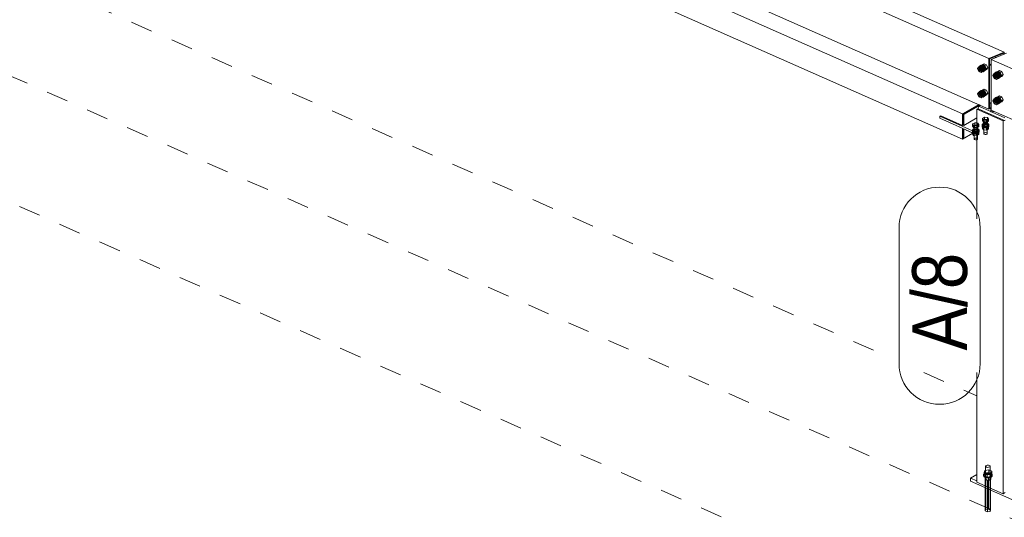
# Model space of a CAD drawing. Header units: millimetres. Extents: x -127 to 701, y 152 to 732.
# Tile 31 of 75: x 502 to 547, y 277 to 300. Entities that reach past the tile are written whole.
import ezdxf

# ---------------------------------------------------------------- set-up
doc = ezdxf.new("R2010")
doc.units = ezdxf.units.MM
for name, pattern in [('XKITLINE00', [0]), ('XKITLINE01', [4, 1, -1, 1, -1]), ('XKITLINE02', [4, 2, -2])]:
    doc.linetypes.add(name, pattern=pattern)
for name, color, linetype, lineweight in [('Schrauben', 7, 'Continuous', 0), ('Teil', 7, 'Continuous', 0), ('Text', 5, 'Continuous', 0)]:
    doc.layers.add(name, color=color, linetype=linetype, lineweight=lineweight)
doc.styles.add('ARIAL', font='ARIAL.TTF')

msp = doc.modelspace()

# ---------------------------------------------------------------- linework, layer by layer
at = {"layer": 'Schrauben', "linetype": 'XKITLINE02', "lineweight": 0}
for p, q in [((545.902, 298.168), (545.831, 298.128)), ((545.847, 298.082), (545.902, 298.168)), ((545.902, 298.168), (546.011, 298.119)), ((545.772, 298), (545.775, 298.023)), ((545.775, 297.973), (545.772, 298)), ((545.775, 298.023), (545.785, 298.041)), ((545.785, 297.946), (545.775, 297.973)), ((545.831, 298.128), (545.776, 298.042)), ((545.847, 298.082), (545.776, 298.042)), ((545.831, 297.908), (545.776, 298.042)), ((545.778, 298.04), (545.8, 298.052)), ((545.785, 298.041), (545.8, 298.052)), ((545.8, 297.922), (545.785, 297.946)), ((545.856, 298.067), (545.789, 298.03)), ((545.8, 298.052), (545.845, 298.077)), ((545.8, 298.052), (545.82, 298.055)), ((545.82, 297.901), (545.8, 297.922)), ((545.816, 298.025), (545.819, 298.048)), ((545.819, 297.998), (545.816, 298.025)), ((545.819, 298.048), (545.829, 298.066)), ((545.829, 297.971), (545.819, 297.998)), ((545.82, 298.055), (545.842, 298.05)), ((545.842, 297.888), (545.82, 297.901)), ((545.826, 298.02), (545.834, 298.051)), ((545.834, 297.982), (545.826, 298.02)), ((545.829, 298.066), (545.845, 298.077)), ((545.845, 297.947), (545.829, 297.971)), ((545.94, 298.079), (545.831, 298.128)), ((545.902, 297.948), (545.831, 297.908)), ((545.831, 297.908), (545.94, 297.86)), ((545.834, 298.051), (545.856, 298.067)), ((545.856, 297.947), (545.834, 297.982)), ((545.842, 298.05), (545.863, 298.036)), ((545.863, 297.882), (545.842, 297.888)), ((545.845, 298.077), (545.864, 298.08)), ((545.864, 297.926), (545.845, 297.947)), ((545.902, 297.948), (545.847, 298.082)), ((545.916, 297.921), (545.849, 297.883)), ((545.856, 298.067), (545.886, 298.063)), ((545.886, 297.924), (545.856, 297.947)), ((545.861, 297.873), (545.883, 297.885)), ((545.863, 298.036), (545.883, 298.016)), ((545.883, 297.885), (545.863, 297.882)), ((545.864, 298.08), (545.886, 298.075)), ((545.886, 297.913), (545.864, 297.926)), ((545.883, 298.016), (545.898, 297.991)), ((545.883, 297.885), (545.927, 297.91)), ((545.898, 297.896), (545.883, 297.885)), ((545.886, 298.075), (545.907, 298.061)), ((545.886, 298.063), (545.916, 298.041)), ((545.916, 297.921), (545.886, 297.924)), ((545.907, 297.907), (545.886, 297.913)), ((545.898, 297.991), (545.908, 297.964)), ((545.908, 297.914), (545.898, 297.896)), ((546.011, 297.9), (545.902, 297.948)), ((545.907, 298.061), (545.927, 298.041)), ((545.927, 297.91), (545.907, 297.907)), ((545.908, 297.964), (545.911, 297.938)), ((545.911, 297.938), (545.908, 297.914)), ((545.916, 298.041), (545.938, 298.005)), ((545.938, 297.936), (545.916, 297.921)), ((545.927, 298.041), (545.942, 298.016)), ((545.942, 297.921), (545.927, 297.91)), ((545.938, 298.005), (545.946, 297.967)), ((545.946, 297.967), (545.938, 297.936)), ((546.011, 298.119), (545.94, 298.079)), ((545.995, 297.945), (545.94, 298.079)), ((545.94, 297.86), (545.995, 297.945)), ((546.011, 297.9), (545.94, 297.86)), ((545.942, 298.016), (545.952, 297.989)), ((545.952, 297.939), (545.942, 297.921)), ((545.952, 297.989), (545.956, 297.963)), ((545.956, 297.963), (545.952, 297.939)), ((546.066, 297.985), (545.995, 297.945)), ((546.011, 298.119), (546.066, 297.985)), ((546.066, 297.985), (546.011, 297.9)), ((546.471, 297.69), (546.474, 297.714)), ((546.474, 297.714), (546.484, 297.732)), ((546.53, 297.818), (546.475, 297.733)), ((546.546, 297.773), (546.475, 297.733)), ((546.53, 297.599), (546.475, 297.733)), ((546.477, 297.731), (546.499, 297.743)), ((546.484, 297.732), (546.499, 297.743)), ((546.555, 297.758), (546.488, 297.72)), ((546.499, 297.743), (546.544, 297.768)), ((546.499, 297.743), (546.519, 297.746)), ((546.515, 297.715), (546.518, 297.739)), ((546.518, 297.689), (546.515, 297.715)), ((546.518, 297.739), (546.528, 297.757)), ((546.519, 297.746), (546.541, 297.74)), ((546.525, 297.711), (546.533, 297.742)), ((546.533, 297.673), (546.525, 297.711)), ((546.528, 297.757), (546.544, 297.768)), ((546.601, 297.858), (546.53, 297.818)), ((546.639, 297.77), (546.53, 297.818)), ((546.533, 297.742), (546.555, 297.758)), ((546.541, 297.74), (546.562, 297.727)), ((546.544, 297.768), (546.563, 297.771)), ((546.546, 297.773), (546.601, 297.858)), ((546.601, 297.639), (546.546, 297.773)), ((546.555, 297.758), (546.585, 297.754)), ((546.562, 297.727), (546.582, 297.707)), ((546.563, 297.771), (546.585, 297.765)), ((546.582, 297.707), (546.597, 297.682)), ((546.585, 297.765), (546.606, 297.752)), ((546.585, 297.754), (546.615, 297.731)), ((546.601, 297.858), (546.71, 297.81)), ((546.606, 297.752), (546.626, 297.732)), ((546.615, 297.731), (546.637, 297.696)), ((546.626, 297.732), (546.641, 297.707)), ((546.637, 297.696), (546.645, 297.658)), ((546.71, 297.81), (546.639, 297.77)), ((546.694, 297.636), (546.639, 297.77)), ((546.641, 297.707), (546.651, 297.68)), ((546.71, 297.81), (546.765, 297.676)), ((546.474, 297.664), (546.471, 297.69)), ((546.484, 297.637), (546.474, 297.664)), ((546.499, 297.612), (546.484, 297.637)), ((546.519, 297.592), (546.499, 297.612)), ((546.528, 297.662), (546.518, 297.689)), ((546.541, 297.579), (546.519, 297.592)), ((546.544, 297.637), (546.528, 297.662)), ((546.601, 297.639), (546.53, 297.599)), ((546.53, 297.599), (546.639, 297.551)), ((546.555, 297.638), (546.533, 297.673)), ((546.562, 297.573), (546.541, 297.579)), ((546.563, 297.617), (546.544, 297.637)), ((546.615, 297.611), (546.548, 297.574)), ((546.585, 297.615), (546.555, 297.638)), ((546.56, 297.564), (546.582, 297.576)), ((546.582, 297.576), (546.562, 297.573)), ((546.585, 297.604), (546.563, 297.617)), ((546.582, 297.576), (546.626, 297.601)), ((546.597, 297.587), (546.582, 297.576)), ((546.615, 297.611), (546.585, 297.615)), ((546.606, 297.598), (546.585, 297.604)), ((546.597, 297.682), (546.607, 297.655)), ((546.607, 297.605), (546.597, 297.587)), ((546.71, 297.591), (546.601, 297.639)), ((546.626, 297.601), (546.606, 297.598)), ((546.607, 297.655), (546.61, 297.629)), ((546.61, 297.629), (546.607, 297.605)), ((546.637, 297.627), (546.615, 297.611)), ((546.641, 297.612), (546.626, 297.601)), ((546.645, 297.658), (546.637, 297.627)), ((546.639, 297.551), (546.694, 297.636)), ((546.71, 297.591), (546.639, 297.551)), ((546.651, 297.63), (546.641, 297.612)), ((546.651, 297.68), (546.655, 297.654)), ((546.655, 297.654), (546.651, 297.63)), ((546.765, 297.676), (546.694, 297.636)), ((546.765, 297.676), (546.71, 297.591)), ((545.772, 296.845), (545.775, 296.868)), ((545.775, 296.819), (545.772, 296.845)), ((545.775, 296.868), (545.785, 296.887)), ((545.785, 296.792), (545.775, 296.819)), ((545.831, 296.973), (545.776, 296.888)), ((545.847, 296.927), (545.776, 296.888)), ((545.831, 296.754), (545.776, 296.888)), ((545.778, 296.885), (545.8, 296.898)), ((545.785, 296.887), (545.8, 296.898)), ((545.856, 296.912), (545.789, 296.875)), ((545.8, 296.898), (545.845, 296.923)), ((545.8, 296.898), (545.82, 296.901)), ((545.816, 296.87), (545.819, 296.893)), ((545.819, 296.843), (545.816, 296.87)), ((545.819, 296.893), (545.829, 296.912)), ((545.829, 296.817), (545.819, 296.843)), ((545.82, 296.901), (545.842, 296.895)), ((545.826, 296.866), (545.834, 296.897)), ((545.834, 296.827), (545.826, 296.866)), ((545.829, 296.912), (545.845, 296.923)), ((545.845, 296.792), (545.829, 296.817)), ((545.902, 297.013), (545.831, 296.973)), ((545.94, 296.925), (545.831, 296.973)), ((545.834, 296.897), (545.856, 296.912)), ((545.856, 296.792), (545.834, 296.827)), ((545.842, 296.895), (545.863, 296.881)), ((545.845, 296.923), (545.864, 296.925)), ((545.847, 296.927), (545.902, 297.013)), ((545.902, 296.794), (545.847, 296.927)), ((545.856, 296.912), (545.886, 296.908)), ((545.863, 296.881), (545.883, 296.861)), ((545.864, 296.925), (545.886, 296.92)), ((545.883, 296.861), (545.898, 296.837)), ((545.886, 296.92), (545.907, 296.906)), ((545.886, 296.908), (545.916, 296.886)), ((545.898, 296.837), (545.908, 296.81)), ((545.902, 297.013), (546.011, 296.964)), ((545.907, 296.906), (545.927, 296.886)), ((545.908, 296.81), (545.911, 296.783)), ((545.916, 296.886), (545.938, 296.851)), ((545.927, 296.886), (545.942, 296.862)), ((545.938, 296.851), (545.946, 296.813)), ((545.946, 296.813), (545.938, 296.781)), ((546.011, 296.964), (545.94, 296.925)), ((545.995, 296.791), (545.94, 296.925)), ((545.942, 296.862), (545.952, 296.835)), ((545.952, 296.835), (545.956, 296.808)), ((545.956, 296.808), (545.952, 296.785)), ((546.066, 296.831), (545.995, 296.791)), ((546.011, 296.964), (546.066, 296.831)), ((546.066, 296.831), (546.011, 296.745)), ((545.8, 296.767), (545.785, 296.792)), ((545.82, 296.747), (545.8, 296.767)), ((545.842, 296.733), (545.82, 296.747)), ((545.902, 296.794), (545.831, 296.754)), ((545.831, 296.754), (545.94, 296.705)), ((545.863, 296.728), (545.842, 296.733)), ((545.864, 296.772), (545.845, 296.792)), ((545.916, 296.766), (545.849, 296.728)), ((545.886, 296.77), (545.856, 296.792)), ((545.861, 296.718), (545.883, 296.731)), ((545.883, 296.731), (545.863, 296.728)), ((545.886, 296.758), (545.864, 296.772)), ((545.883, 296.731), (545.927, 296.755)), ((545.898, 296.742), (545.883, 296.731)), ((545.916, 296.766), (545.886, 296.77)), ((545.907, 296.753), (545.886, 296.758)), ((545.908, 296.76), (545.898, 296.742)), ((546.011, 296.745), (545.902, 296.794)), ((545.927, 296.755), (545.907, 296.753)), ((545.911, 296.783), (545.908, 296.76)), ((545.938, 296.781), (545.916, 296.766)), ((545.942, 296.767), (545.927, 296.755)), ((545.94, 296.705), (545.995, 296.791)), ((546.011, 296.745), (545.94, 296.705)), ((545.952, 296.785), (545.942, 296.767)), ((546.471, 296.536), (546.474, 296.559)), ((546.474, 296.509), (546.471, 296.536)), ((546.474, 296.559), (546.484, 296.577)), ((546.484, 296.482), (546.474, 296.509)), ((546.53, 296.664), (546.475, 296.578)), ((546.546, 296.618), (546.475, 296.578)), ((546.53, 296.444), (546.475, 296.578)), ((546.477, 296.576), (546.499, 296.588)), ((546.484, 296.577), (546.499, 296.588)), ((546.499, 296.458), (546.484, 296.482)), ((546.555, 296.603), (546.488, 296.566)), ((546.499, 296.588), (546.544, 296.613)), ((546.499, 296.588), (546.519, 296.591)), ((546.519, 296.438), (546.499, 296.458)), ((546.515, 296.561), (546.518, 296.584)), ((546.518, 296.534), (546.515, 296.561)), ((546.518, 296.584), (546.528, 296.602)), ((546.528, 296.507), (546.518, 296.534)), ((546.519, 296.591), (546.541, 296.586)), ((546.541, 296.424), (546.519, 296.438)), ((546.525, 296.556), (546.533, 296.587)), ((546.533, 296.518), (546.525, 296.556)), ((546.528, 296.602), (546.544, 296.613)), ((546.544, 296.483), (546.528, 296.507)), ((546.601, 296.704), (546.53, 296.664)), ((546.639, 296.615), (546.53, 296.664)), ((546.601, 296.484), (546.53, 296.444)), ((546.53, 296.444), (546.639, 296.396)), ((546.533, 296.587), (546.555, 296.603)), ((546.555, 296.483), (546.533, 296.518)), ((546.541, 296.586), (546.562, 296.572)), ((546.562, 296.418), (546.541, 296.424)), ((546.544, 296.613), (546.563, 296.616)), ((546.563, 296.463), (546.544, 296.483)), ((546.546, 296.618), (546.601, 296.704)), ((546.601, 296.484), (546.546, 296.618)), ((546.615, 296.457), (546.548, 296.419)), ((546.555, 296.603), (546.585, 296.599)), ((546.585, 296.461), (546.555, 296.483)), ((546.56, 296.409), (546.582, 296.421)), ((546.562, 296.572), (546.582, 296.552)), ((546.582, 296.421), (546.562, 296.418)), ((546.563, 296.616), (546.585, 296.611)), ((546.585, 296.449), (546.563, 296.463)), ((546.582, 296.552), (546.597, 296.527)), ((546.582, 296.421), (546.626, 296.446)), ((546.597, 296.432), (546.582, 296.421)), ((546.585, 296.611), (546.606, 296.597)), ((546.585, 296.599), (546.615, 296.577)), ((546.615, 296.457), (546.585, 296.461)), ((546.606, 296.443), (546.585, 296.449)), ((546.597, 296.527), (546.607, 296.5)), ((546.607, 296.45), (546.597, 296.432)), ((546.601, 296.704), (546.71, 296.655)), ((546.71, 296.436), (546.601, 296.484)), ((546.606, 296.597), (546.626, 296.577)), ((546.626, 296.446), (546.606, 296.443)), ((546.607, 296.5), (546.61, 296.474)), ((546.61, 296.474), (546.607, 296.45)), ((546.615, 296.577), (546.637, 296.542)), ((546.637, 296.472), (546.615, 296.457)), ((546.626, 296.577), (546.641, 296.552)), ((546.641, 296.457), (546.626, 296.446)), ((546.637, 296.542), (546.645, 296.503)), ((546.645, 296.503), (546.637, 296.472)), ((546.71, 296.655), (546.639, 296.615)), ((546.694, 296.481), (546.639, 296.615)), ((546.639, 296.396), (546.694, 296.481)), ((546.71, 296.436), (546.639, 296.396)), ((546.641, 296.552), (546.651, 296.525)), ((546.651, 296.475), (546.641, 296.457)), ((546.651, 296.525), (546.655, 296.499)), ((546.655, 296.499), (546.651, 296.475)), ((546.765, 296.521), (546.694, 296.481)), ((546.71, 296.655), (546.765, 296.521)), ((546.765, 296.521), (546.71, 296.436)), ((545.617, 295.459), (545.57, 295.464)), ((545.664, 295.389), (545.617, 295.459)), ((545.617, 295.459), (545.617, 295.366)), ((545.916, 295.723), (545.819, 295.668)), ((545.819, 295.668), (545.865, 295.599)), ((545.819, 295.668), (545.819, 295.576)), ((545.819, 295.576), (545.916, 295.631)), ((545.865, 295.506), (545.819, 295.576)), ((545.911, 295.452), (545.842, 295.429)), ((545.865, 295.599), (546.008, 295.584)), ((545.865, 295.599), (545.865, 295.506)), ((546.008, 295.492), (545.865, 295.506)), ((545.876, 295.58), (545.869, 295.566)), ((545.869, 295.566), (545.869, 295.381)), ((545.869, 295.566), (545.871, 295.551)), ((545.876, 295.487), (545.869, 295.473)), ((545.869, 295.473), (545.871, 295.459)), ((545.871, 295.551), (545.882, 295.538)), ((545.871, 295.459), (545.882, 295.445)), ((545.892, 295.592), (545.876, 295.58)), ((545.892, 295.5), (545.876, 295.487)), ((545.882, 295.538), (545.9, 295.526)), ((545.902, 295.588), (545.884, 295.569)), ((545.884, 295.569), (545.884, 294.992)), ((545.884, 295.569), (545.886, 295.549)), ((545.886, 295.549), (545.909, 295.531)), ((545.915, 295.601), (545.892, 295.592)), ((545.915, 295.509), (545.892, 295.5)), ((545.9, 295.526), (545.925, 295.518)), ((545.937, 295.599), (545.902, 295.588)), ((545.909, 295.531), (545.946, 295.522)), ((545.994, 295.455), (545.911, 295.452)), ((545.942, 295.607), (545.915, 295.601)), ((545.942, 295.514), (545.915, 295.509)), ((546.059, 295.708), (545.916, 295.723)), ((545.916, 295.723), (545.916, 295.631)), ((545.916, 295.631), (546.059, 295.616)), ((545.925, 295.518), (545.953, 295.515)), ((545.978, 295.6), (545.937, 295.599)), ((545.971, 295.608), (545.942, 295.607)), ((545.971, 295.515), (545.942, 295.514)), ((545.946, 295.522), (545.987, 295.523)), ((545.953, 295.515), (545.982, 295.516)), ((545.999, 295.604), (545.971, 295.608)), ((545.999, 295.512), (545.971, 295.515)), ((546.015, 295.591), (545.978, 295.6)), ((545.982, 295.516), (546.009, 295.521)), ((545.987, 295.523), (546.022, 295.535)), ((546.068, 295.436), (545.994, 295.455)), ((546.024, 295.596), (545.999, 295.604)), ((546.024, 295.504), (545.999, 295.512)), ((546.008, 295.584), (546.105, 295.639)), ((546.008, 295.584), (546.008, 295.492)), ((546.105, 295.547), (546.008, 295.492)), ((546.009, 295.521), (546.032, 295.53)), ((546.038, 295.574), (546.015, 295.591)), ((546.022, 295.535), (546.04, 295.553)), ((546.042, 295.585), (546.024, 295.596)), ((546.042, 295.493), (546.024, 295.504)), ((546.032, 295.53), (546.048, 295.543)), ((546.04, 295.553), (546.038, 295.574)), ((546.04, 295.553), (546.04, 294.976)), ((546.053, 295.571), (546.042, 295.585)), ((546.053, 295.479), (546.042, 295.493)), ((546.048, 295.543), (546.055, 295.557)), ((546.048, 295.45), (546.055, 295.464)), ((546.055, 295.557), (546.053, 295.571)), ((546.055, 295.464), (546.053, 295.479)), ((546.055, 295.557), (546.055, 295.372)), ((546.105, 295.639), (546.059, 295.708)), ((546.059, 295.708), (546.059, 295.616)), ((546.059, 295.616), (546.105, 295.547)), ((546.105, 295.639), (546.105, 295.547)), ((545.4, 295.18), (545.363, 295.143)), ((545.4, 295.151), (545.363, 295.114)), ((545.363, 295.143), (545.363, 295.085)), ((545.363, 295.143), (545.368, 295.101)), ((545.363, 295.085), (545.4, 295.122)), ((545.363, 295.114), (545.368, 295.073)), ((545.368, 295.044), (545.363, 295.085)), ((545.368, 295.101), (545.414, 295.067)), ((545.368, 295.073), (545.414, 295.038)), ((545.414, 295.009), (545.368, 295.044)), ((545.474, 295.138), (545.377, 295.084)), ((545.377, 295.084), (545.423, 295.014)), ((545.377, 295.084), (545.377, 295.003)), ((545.469, 295.203), (545.4, 295.18)), ((545.469, 295.174), (545.4, 295.151)), ((545.4, 295.122), (545.469, 295.145)), ((545.474, 295.023), (545.412, 294.988)), ((545.414, 295.067), (545.488, 295.048)), ((545.414, 295.038), (545.488, 295.02)), ((545.488, 294.991), (545.414, 295.009)), ((545.423, 295.014), (545.567, 295)), ((545.423, 295.014), (545.423, 294.983)), ((545.427, 295.316), (545.427, 295.131)), ((545.435, 295.238), (545.427, 295.224)), ((545.427, 295.224), (545.429, 295.209)), ((545.427, 295.131), (545.435, 295.145)), ((545.429, 295.117), (545.427, 295.131)), ((545.429, 295.209), (545.44, 295.195)), ((545.44, 295.103), (545.429, 295.117)), ((545.45, 295.25), (545.435, 295.238)), ((545.435, 295.145), (545.45, 295.158)), ((545.44, 295.195), (545.458, 295.184)), ((545.458, 295.092), (545.44, 295.103)), ((545.442, 295.32), (545.442, 294.975)), ((545.473, 295.259), (545.45, 295.25)), ((545.45, 295.158), (545.473, 295.167)), ((545.458, 295.184), (545.483, 295.176)), ((545.483, 295.084), (545.458, 295.092)), ((545.552, 295.205), (545.469, 295.203)), ((545.552, 295.176), (545.469, 295.174)), ((545.469, 295.145), (545.552, 295.147)), ((545.5, 295.265), (545.473, 295.259)), ((545.473, 295.167), (545.5, 295.172)), ((545.617, 295.124), (545.474, 295.138)), ((545.474, 295.138), (545.474, 295.023)), ((545.474, 295.023), (545.617, 295.008)), ((545.483, 295.176), (545.511, 295.173)), ((545.511, 295.08), (545.483, 295.084)), ((545.488, 295.048), (545.571, 295.051)), ((545.488, 295.02), (545.571, 295.022)), ((545.529, 295.266), (545.5, 295.265)), ((545.5, 295.172), (545.529, 295.173)), ((545.511, 295.173), (545.54, 295.174)), ((545.54, 295.081), (545.511, 295.08)), ((545.557, 295.262), (545.529, 295.266)), ((545.529, 295.173), (545.557, 295.17)), ((545.54, 295.174), (545.568, 295.179)), ((545.568, 295.087), (545.54, 295.081)), ((545.626, 295.187), (545.552, 295.205)), ((545.626, 295.158), (545.552, 295.176)), ((545.552, 295.147), (545.626, 295.129)), ((545.582, 295.254), (545.557, 295.262)), ((545.557, 295.17), (545.582, 295.162)), ((545.567, 295), (545.664, 295.054)), ((545.568, 295.179), (545.59, 295.188)), ((545.59, 295.096), (545.568, 295.087)), ((545.57, 295.336), (545.664, 295.389)), ((545.617, 295.366), (545.57, 295.371)), ((545.57, 295.35), (545.582, 295.346)), ((545.573, 295.341), (545.57, 295.342)), ((545.57, 295.244), (545.664, 295.297)), ((545.58, 295.285), (545.57, 295.282)), ((545.57, 295.272), (545.59, 295.281)), ((545.571, 295.051), (545.64, 295.074)), ((545.571, 295.022), (545.64, 295.045)), ((545.64, 295.016), (545.571, 294.993)), ((545.596, 295.324), (545.573, 295.341)), ((545.58, 295.285), (545.599, 295.304)), ((545.601, 295.335), (545.582, 295.346)), ((545.601, 295.243), (545.582, 295.254)), ((545.582, 295.162), (545.601, 295.15)), ((545.59, 295.281), (545.606, 295.293)), ((545.59, 295.188), (545.606, 295.201)), ((545.606, 295.108), (545.59, 295.096)), ((545.599, 295.304), (545.596, 295.324)), ((545.599, 295.304), (545.599, 294.726)), ((545.611, 295.322), (545.601, 295.335)), ((545.611, 295.229), (545.601, 295.243)), ((545.601, 295.15), (545.611, 295.137)), ((545.606, 295.293), (545.613, 295.307)), ((545.606, 295.201), (545.613, 295.215)), ((545.613, 295.122), (545.606, 295.108)), ((545.613, 295.307), (545.611, 295.322)), ((545.613, 295.215), (545.611, 295.229)), ((545.611, 295.137), (545.613, 295.122)), ((545.613, 295.307), (545.613, 295.122)), ((545.617, 295.366), (545.664, 295.297)), ((545.664, 295.054), (545.617, 295.124)), ((545.617, 295.124), (545.617, 295.008)), ((545.617, 295.008), (545.664, 294.939)), ((545.672, 295.152), (545.626, 295.187)), ((545.672, 295.123), (545.626, 295.158)), ((545.626, 295.129), (545.672, 295.094)), ((545.64, 295.074), (545.677, 295.111)), ((545.64, 295.045), (545.677, 295.082)), ((545.677, 295.053), (545.64, 295.016)), ((545.664, 295.297), (545.664, 295.389)), ((545.664, 294.939), (545.664, 295.054)), ((545.677, 295.111), (545.672, 295.152)), ((545.677, 295.082), (545.672, 295.123)), ((545.672, 295.094), (545.677, 295.053)), ((545.677, 295.111), (545.677, 295.053)), ((545.842, 295.429), (545.805, 295.392)), ((545.842, 295.401), (545.805, 295.364)), ((545.805, 295.392), (545.805, 295.335)), ((545.805, 295.392), (545.81, 295.351)), ((545.805, 295.335), (545.842, 295.372)), ((545.805, 295.364), (545.81, 295.322)), ((545.81, 295.293), (545.805, 295.335)), ((545.81, 295.351), (545.856, 295.317)), ((545.81, 295.322), (545.856, 295.288)), ((545.856, 295.259), (545.81, 295.293)), ((545.916, 295.388), (545.819, 295.333)), ((545.819, 295.333), (545.865, 295.264)), ((545.819, 295.333), (545.819, 295.218)), ((545.819, 295.218), (545.916, 295.273)), ((545.865, 295.148), (545.819, 295.218)), ((545.911, 295.423), (545.842, 295.401)), ((545.842, 295.372), (545.911, 295.395)), ((545.856, 295.317), (545.93, 295.298)), ((545.856, 295.288), (545.93, 295.269)), ((545.93, 295.24), (545.856, 295.259)), ((545.865, 295.264), (546.008, 295.249)), ((545.865, 295.264), (545.865, 295.148)), ((546.008, 295.134), (545.865, 295.148)), ((545.869, 295.381), (545.876, 295.395)), ((545.871, 295.366), (545.869, 295.381)), ((545.882, 295.353), (545.871, 295.366)), ((545.876, 295.395), (545.892, 295.407)), ((545.882, 295.445), (545.9, 295.434)), ((545.9, 295.341), (545.882, 295.353)), ((545.884, 294.992), (545.902, 295.01)), ((545.892, 295.407), (545.915, 295.417)), ((545.9, 295.434), (545.925, 295.426)), ((545.925, 295.334), (545.9, 295.341)), ((545.902, 295.01), (545.937, 295.022)), ((545.994, 295.426), (545.911, 295.423)), ((545.911, 295.395), (545.994, 295.397)), ((545.915, 295.417), (545.942, 295.422)), ((546.059, 295.373), (545.916, 295.388)), ((545.916, 295.388), (545.916, 295.273)), ((545.916, 295.273), (546.059, 295.258)), ((545.925, 295.426), (545.953, 295.422)), ((545.953, 295.33), (545.925, 295.334)), ((545.93, 295.298), (546.013, 295.301)), ((545.93, 295.269), (546.013, 295.272)), ((546.013, 295.243), (545.93, 295.24)), ((545.937, 295.022), (545.978, 295.023)), ((545.942, 295.422), (545.971, 295.423)), ((545.953, 295.422), (545.982, 295.423)), ((545.982, 295.331), (545.953, 295.33)), ((545.971, 295.423), (545.999, 295.419)), ((545.978, 295.023), (546.015, 295.014)), ((545.982, 295.423), (546.009, 295.429)), ((546.009, 295.336), (545.982, 295.331)), ((546.068, 295.407), (545.994, 295.426)), ((545.994, 295.397), (546.068, 295.379)), ((545.999, 295.419), (546.024, 295.411)), ((546.008, 295.249), (546.105, 295.304)), ((546.008, 295.249), (546.008, 295.134)), ((546.105, 295.189), (546.008, 295.134)), ((546.009, 295.429), (546.032, 295.438)), ((546.032, 295.346), (546.009, 295.336)), ((546.013, 295.301), (546.082, 295.323)), ((546.013, 295.272), (546.082, 295.295)), ((546.082, 295.266), (546.013, 295.243)), ((546.015, 295.014), (546.038, 294.997)), ((546.024, 295.411), (546.042, 295.4)), ((546.032, 295.438), (546.048, 295.45)), ((546.048, 295.358), (546.032, 295.346)), ((546.042, 295.4), (546.053, 295.387)), ((546.055, 295.372), (546.048, 295.358)), ((546.053, 295.387), (546.055, 295.372)), ((546.105, 295.304), (546.059, 295.373)), ((546.059, 295.373), (546.059, 295.258)), ((546.059, 295.258), (546.105, 295.189)), ((546.114, 295.402), (546.068, 295.436)), ((546.114, 295.373), (546.068, 295.407)), ((546.068, 295.379), (546.114, 295.344)), ((546.082, 295.323), (546.119, 295.36)), ((546.082, 295.295), (546.119, 295.332)), ((546.119, 295.303), (546.082, 295.266)), ((546.105, 295.304), (546.105, 295.189)), ((546.119, 295.36), (546.114, 295.402)), ((546.119, 295.332), (546.114, 295.373)), ((546.114, 295.344), (546.119, 295.303)), ((546.119, 295.36), (546.119, 295.303)), ((545.571, 294.993), (545.488, 294.991)), ((545.567, 295), (545.567, 294.919)), ((545.57, 294.886), (545.664, 294.939)), ((545.573, 294.764), (545.57, 294.765)), ((545.58, 294.708), (545.57, 294.704)), ((545.573, 294.764), (545.596, 294.747)), ((545.599, 294.726), (545.58, 294.708)), ((545.596, 294.747), (545.599, 294.726)), ((545.886, 294.971), (545.884, 294.992)), ((545.909, 294.954), (545.886, 294.971)), ((545.946, 294.945), (545.909, 294.954)), ((545.987, 294.946), (545.946, 294.945)), ((546.022, 294.957), (545.987, 294.946)), ((546.04, 294.976), (546.022, 294.957)), ((546.038, 294.997), (546.04, 294.976)), ((545.993, 279.841), (545.969, 279.817)), ((545.969, 279.239), (545.969, 279.817)), ((545.969, 279.817), (545.972, 279.789)), ((545.972, 279.789), (546.003, 279.766)), ((546.039, 279.857), (545.993, 279.841)), ((546.003, 279.766), (546.052, 279.754)), ((546.095, 279.858), (546.039, 279.857)), ((546.052, 279.754), (546.107, 279.756)), ((546.144, 279.846), (546.095, 279.858)), ((546.107, 279.756), (546.153, 279.771)), ((546.174, 279.823), (546.144, 279.846)), ((546.153, 279.771), (546.178, 279.795)), ((546.178, 279.795), (546.174, 279.823)), ((546.178, 279.218), (546.178, 279.795)), ((545.924, 279.468), (545.877, 279.422)), ((545.877, 279.387), (545.924, 279.434)), ((545.877, 279.387), (545.877, 279.422)), ((545.877, 279.422), (545.884, 279.37)), ((545.884, 279.336), (545.877, 279.387)), ((545.884, 279.37), (545.941, 279.327)), ((545.941, 279.292), (545.884, 279.336)), ((545.935, 279.613), (545.898, 279.523)), ((545.898, 279.373), (545.898, 279.523)), ((545.898, 279.523), (546.036, 279.462)), ((545.898, 279.373), (545.935, 279.463)), ((546.036, 279.311), (545.898, 279.373)), ((546.01, 279.497), (545.924, 279.468)), ((545.924, 279.434), (546.01, 279.462)), ((546.11, 279.643), (545.935, 279.613)), ((545.935, 279.463), (545.935, 279.613)), ((545.935, 279.463), (546.11, 279.492)), ((545.941, 279.327), (546.033, 279.304)), ((546.033, 279.269), (545.941, 279.292)), ((545.957, 279.393), (545.947, 279.373)), ((545.947, 279.373), (545.947, 279.235)), ((545.947, 279.373), (545.95, 279.354)), ((545.95, 279.354), (545.964, 279.335)), ((545.978, 279.409), (545.957, 279.393)), ((545.964, 279.335), (545.989, 279.32)), ((546.099, 279.293), (545.975, 279.272)), ((546.009, 279.422), (545.978, 279.409)), ((545.989, 279.32), (546.023, 279.309)), ((546.046, 279.429), (546.009, 279.422)), ((546.009, 279.283), (546.046, 279.291)), ((546.113, 279.5), (546.01, 279.497)), ((546.01, 279.462), (546.113, 279.465)), ((546.023, 279.309), (546.061, 279.304)), ((546.033, 279.304), (546.137, 279.307)), ((546.036, 279.462), (546.212, 279.491)), ((546.036, 279.311), (546.036, 279.462)), ((546.212, 279.341), (546.036, 279.311)), ((546.085, 279.43), (546.046, 279.429)), ((546.046, 279.291), (546.085, 279.292)), ((546.061, 279.304), (546.101, 279.305)), ((546.124, 279.425), (546.085, 279.43)), ((546.085, 279.292), (546.124, 279.287)), ((546.099, 277.85), (546.099, 279.293)), ((546.197, 279.25), (546.099, 279.293)), ((546.101, 279.305), (546.138, 279.313)), ((546.11, 279.492), (546.11, 279.643)), ((546.249, 279.581), (546.11, 279.643)), ((546.11, 279.492), (546.249, 279.431)), ((546.206, 279.477), (546.113, 279.5)), ((546.113, 279.465), (546.206, 279.442)), ((546.157, 279.415), (546.124, 279.425)), ((546.124, 279.287), (546.157, 279.276)), ((546.137, 279.307), (546.223, 279.336)), ((546.223, 279.301), (546.137, 279.272)), ((546.138, 279.313), (546.168, 279.325)), ((546.182, 279.399), (546.157, 279.415)), ((546.168, 279.325), (546.189, 279.342)), ((546.197, 279.381), (546.182, 279.399)), ((546.189, 279.342), (546.199, 279.361)), ((546.199, 279.361), (546.197, 279.381)), ((546.199, 279.361), (546.199, 279.223)), ((546.263, 279.434), (546.206, 279.477)), ((546.206, 279.442), (546.263, 279.399)), ((546.212, 279.491), (546.249, 279.581)), ((546.212, 279.341), (546.212, 279.491)), ((546.249, 279.431), (546.212, 279.341)), ((546.223, 279.336), (546.269, 279.382)), ((546.269, 279.347), (546.223, 279.301)), ((546.249, 279.431), (546.249, 279.581)), ((546.269, 279.382), (546.263, 279.434)), ((546.263, 279.399), (546.269, 279.347)), ((546.269, 279.347), (546.269, 279.382)), ((545.947, 279.235), (545.957, 279.254)), ((545.95, 279.215), (545.947, 279.235)), ((545.975, 279.272), (545.949, 279.208)), ((545.949, 277.765), (545.949, 279.208)), ((545.949, 279.208), (546.047, 279.165)), ((545.964, 279.197), (545.95, 279.215)), ((545.957, 279.254), (545.978, 279.271)), ((545.989, 279.181), (545.964, 279.197)), ((545.969, 279.239), (545.993, 279.264)), ((545.972, 279.212), (545.969, 279.239)), ((546.003, 279.189), (545.972, 279.212)), ((545.975, 277.829), (545.975, 279.272)), ((545.978, 279.271), (546.009, 279.283)), ((546.023, 279.171), (545.989, 279.181)), ((545.993, 279.264), (546.039, 279.279)), ((546.052, 279.177), (546.003, 279.189)), ((546.061, 279.166), (546.023, 279.171)), ((546.137, 279.272), (546.033, 279.269)), ((546.039, 279.279), (546.095, 279.281)), ((546.047, 279.165), (546.171, 279.185)), ((546.047, 277.721), (546.047, 279.165)), ((546.107, 279.178), (546.052, 279.177)), ((546.101, 279.167), (546.061, 279.166)), ((546.095, 279.281), (546.144, 279.269)), ((546.138, 279.174), (546.101, 279.167)), ((546.153, 279.193), (546.107, 279.178)), ((546.168, 279.187), (546.138, 279.174)), ((546.144, 279.269), (546.174, 279.246)), ((546.178, 279.218), (546.153, 279.193)), ((546.157, 279.276), (546.182, 279.261)), ((546.189, 279.204), (546.168, 279.187)), ((546.171, 279.185), (546.197, 279.25)), ((546.171, 277.742), (546.171, 279.185)), ((546.174, 279.246), (546.178, 279.218)), ((546.182, 279.261), (546.197, 279.242)), ((546.199, 279.223), (546.189, 279.204)), ((546.197, 277.806), (546.197, 279.25)), ((546.197, 279.242), (546.199, 279.223)), ((545.949, 277.765), (545.975, 277.829)), ((546.047, 277.721), (545.949, 277.765)), ((545.975, 277.829), (546.099, 277.85)), ((546.171, 277.742), (546.047, 277.721)), ((546.099, 277.85), (546.197, 277.806)), ((546.197, 277.806), (546.171, 277.742))]:
    msp.add_line(p, q, dxfattribs=at)
at = {"layer": 'Schrauben', "linetype": 'XKITLINE00', "lineweight": 0}
for p, q in [((545.654, 298.028), (545.599, 297.942)), ((545.688, 297.992), (545.599, 297.942)), ((545.654, 297.808), (545.599, 297.942)), ((545.657, 297.951), (545.649, 297.92)), ((545.649, 297.92), (545.657, 297.882)), ((545.743, 298.078), (545.654, 298.028)), ((545.764, 297.979), (545.654, 298.028)), ((545.743, 297.858), (545.654, 297.808)), ((545.654, 297.808), (545.764, 297.76)), ((545.679, 297.967), (545.657, 297.951)), ((545.657, 297.882), (545.679, 297.847)), ((545.694, 298.059), (545.678, 297.997)), ((545.678, 297.997), (545.694, 297.92)), ((545.789, 298.03), (545.679, 297.967)), ((545.709, 297.963), (545.679, 297.967)), ((545.679, 297.847), (545.709, 297.825)), ((545.688, 297.992), (545.743, 298.078)), ((545.743, 297.858), (545.688, 297.992)), ((545.737, 298.09), (545.694, 298.059)), ((545.694, 297.92), (545.737, 297.85)), ((545.7, 298.009), (545.716, 298.072)), ((545.716, 297.933), (545.7, 298.009)), ((545.739, 297.941), (545.709, 297.963)), ((545.709, 297.825), (545.739, 297.821)), ((545.716, 298.072), (545.76, 298.103)), ((545.76, 297.863), (545.716, 297.933)), ((545.737, 298.09), (545.76, 298.103)), ((545.797, 298.082), (545.737, 298.09)), ((545.737, 297.85), (545.797, 297.805)), ((545.761, 297.906), (545.739, 297.941)), ((545.849, 297.883), (545.739, 297.821)), ((545.739, 297.821), (545.761, 297.836)), ((545.743, 298.078), (545.852, 298.029)), ((545.852, 297.81), (545.743, 297.858)), ((545.753, 298.011), (545.75, 297.987)), ((545.75, 297.987), (545.753, 297.961)), ((545.763, 298.029), (545.753, 298.011)), ((545.753, 297.961), (545.763, 297.934)), ((545.76, 298.103), (545.819, 298.095)), ((545.819, 297.818), (545.76, 297.863)), ((545.769, 297.867), (545.761, 297.906)), ((545.761, 297.836), (545.769, 297.867)), ((545.778, 298.04), (545.763, 298.029)), ((545.763, 297.934), (545.778, 297.909)), ((545.852, 298.029), (545.764, 297.979)), ((545.819, 297.845), (545.764, 297.979)), ((545.764, 297.76), (545.819, 297.845)), ((545.852, 297.81), (545.764, 297.76)), ((545.798, 298.043), (545.778, 298.04)), ((545.778, 297.909), (545.798, 297.889)), ((545.857, 298.037), (545.797, 298.082)), ((545.797, 297.805), (545.857, 297.797)), ((545.819, 298.037), (545.798, 298.043)), ((545.798, 297.889), (545.819, 297.875)), ((545.819, 298.095), (545.879, 298.05)), ((545.841, 298.024), (545.819, 298.037)), ((545.907, 297.895), (545.819, 297.845)), ((545.819, 297.875), (545.841, 297.87)), ((545.879, 297.81), (545.819, 297.818)), ((545.861, 298.004), (545.841, 298.024)), ((545.841, 297.87), (545.861, 297.873)), ((545.852, 298.029), (545.907, 297.895)), ((545.907, 297.895), (545.852, 297.81)), ((545.901, 297.967), (545.857, 298.037)), ((545.857, 297.797), (545.901, 297.829)), ((545.857, 297.797), (545.879, 297.81)), ((545.876, 297.979), (545.861, 298.004)), ((545.861, 297.873), (545.876, 297.884)), ((545.886, 297.952), (545.876, 297.979)), ((545.876, 297.884), (545.886, 297.902)), ((545.879, 298.05), (545.923, 297.98)), ((545.923, 297.841), (545.879, 297.81)), ((545.889, 297.925), (545.886, 297.952)), ((545.886, 297.902), (545.889, 297.925)), ((545.917, 297.891), (545.901, 297.967)), ((545.901, 297.829), (545.917, 297.891)), ((545.923, 297.98), (545.939, 297.903)), ((545.939, 297.903), (545.923, 297.841)), ((546.353, 297.719), (546.298, 297.633)), ((546.442, 297.769), (546.353, 297.719)), ((546.463, 297.67), (546.353, 297.719)), ((546.393, 297.75), (546.377, 297.688)), ((546.488, 297.72), (546.378, 297.658)), ((546.387, 297.683), (546.442, 297.769)), ((546.436, 297.781), (546.393, 297.75)), ((546.399, 297.7), (546.415, 297.762)), ((546.415, 297.624), (546.399, 297.7)), ((546.415, 297.762), (546.459, 297.794)), ((546.436, 297.781), (546.459, 297.794)), ((546.496, 297.773), (546.436, 297.781)), ((546.442, 297.769), (546.551, 297.72)), ((546.452, 297.701), (546.449, 297.678)), ((546.462, 297.72), (546.452, 297.701)), ((546.459, 297.794), (546.518, 297.786)), ((546.477, 297.731), (546.462, 297.72)), ((546.551, 297.72), (546.463, 297.67)), ((546.497, 297.734), (546.477, 297.731)), ((546.556, 297.728), (546.496, 297.773)), ((546.518, 297.728), (546.497, 297.734)), ((546.518, 297.786), (546.578, 297.741)), ((546.54, 297.714), (546.518, 297.728)), ((546.56, 297.694), (546.54, 297.714)), ((546.551, 297.72), (546.606, 297.586)), ((546.6, 297.658), (546.556, 297.728)), ((546.578, 297.741), (546.622, 297.67)), ((546.387, 297.683), (546.298, 297.633)), ((546.353, 297.499), (546.298, 297.633)), ((546.356, 297.642), (546.348, 297.611)), ((546.348, 297.611), (546.356, 297.573)), ((546.442, 297.549), (546.353, 297.499)), ((546.353, 297.499), (546.463, 297.451)), ((546.378, 297.658), (546.356, 297.642)), ((546.356, 297.573), (546.378, 297.538)), ((546.377, 297.688), (546.393, 297.611)), ((546.408, 297.654), (546.378, 297.658)), ((546.378, 297.538), (546.408, 297.515)), ((546.442, 297.549), (546.387, 297.683)), ((546.393, 297.611), (546.436, 297.541)), ((546.438, 297.631), (546.408, 297.654)), ((546.408, 297.515), (546.438, 297.511)), ((546.459, 297.554), (546.415, 297.624)), ((546.436, 297.541), (546.496, 297.496)), ((546.46, 297.596), (546.438, 297.631)), ((546.548, 297.574), (546.438, 297.511)), ((546.438, 297.511), (546.46, 297.527)), ((546.551, 297.501), (546.442, 297.549)), ((546.449, 297.678), (546.452, 297.652)), ((546.452, 297.652), (546.462, 297.625)), ((546.518, 297.509), (546.459, 297.554)), ((546.468, 297.558), (546.46, 297.596)), ((546.46, 297.527), (546.468, 297.558)), ((546.462, 297.625), (546.477, 297.6)), ((546.518, 297.536), (546.463, 297.67)), ((546.463, 297.451), (546.518, 297.536)), ((546.551, 297.501), (546.463, 297.451)), ((546.477, 297.6), (546.497, 297.58)), ((546.496, 297.496), (546.556, 297.488)), ((546.497, 297.58), (546.518, 297.566)), ((546.606, 297.586), (546.518, 297.536)), ((546.518, 297.566), (546.54, 297.561)), ((546.578, 297.501), (546.518, 297.509)), ((546.54, 297.561), (546.56, 297.564)), ((546.606, 297.586), (546.551, 297.501)), ((546.556, 297.488), (546.6, 297.519)), ((546.556, 297.488), (546.578, 297.501)), ((546.575, 297.67), (546.56, 297.694)), ((546.56, 297.564), (546.575, 297.575)), ((546.585, 297.643), (546.575, 297.67)), ((546.575, 297.575), (546.585, 297.593)), ((546.622, 297.532), (546.578, 297.501)), ((546.588, 297.616), (546.585, 297.643)), ((546.585, 297.593), (546.588, 297.616)), ((546.616, 297.582), (546.6, 297.658)), ((546.6, 297.519), (546.616, 297.582)), ((546.622, 297.67), (546.638, 297.594)), ((546.638, 297.594), (546.622, 297.532)), ((545.654, 296.873), (545.599, 296.788)), ((545.688, 296.838), (545.599, 296.788)), ((545.743, 296.923), (545.654, 296.873)), ((545.764, 296.825), (545.654, 296.873)), ((545.679, 296.812), (545.657, 296.797)), ((545.694, 296.904), (545.678, 296.842)), ((545.678, 296.842), (545.694, 296.766)), ((545.789, 296.875), (545.679, 296.812)), ((545.709, 296.808), (545.679, 296.812)), ((545.688, 296.838), (545.743, 296.923)), ((545.743, 296.704), (545.688, 296.838)), ((545.737, 296.936), (545.694, 296.904)), ((545.7, 296.855), (545.716, 296.917)), ((545.716, 296.778), (545.7, 296.855)), ((545.739, 296.786), (545.709, 296.808)), ((545.716, 296.917), (545.76, 296.948)), ((545.737, 296.936), (545.76, 296.948)), ((545.797, 296.928), (545.737, 296.936)), ((545.743, 296.923), (545.852, 296.875)), ((545.753, 296.856), (545.75, 296.833)), ((545.75, 296.833), (545.753, 296.806)), ((545.763, 296.874), (545.753, 296.856)), ((545.753, 296.806), (545.763, 296.779)), ((545.76, 296.948), (545.819, 296.94)), ((545.778, 296.885), (545.763, 296.874)), ((545.852, 296.875), (545.764, 296.825)), ((545.819, 296.691), (545.764, 296.825)), ((545.798, 296.888), (545.778, 296.885)), ((545.857, 296.883), (545.797, 296.928)), ((545.819, 296.882), (545.798, 296.888)), ((545.819, 296.94), (545.879, 296.895)), ((545.841, 296.869), (545.819, 296.882)), ((545.861, 296.849), (545.841, 296.869)), ((545.852, 296.875), (545.907, 296.741)), ((545.901, 296.813), (545.857, 296.883)), ((545.876, 296.824), (545.861, 296.849)), ((545.886, 296.797), (545.876, 296.824)), ((545.879, 296.895), (545.923, 296.825)), ((545.917, 296.736), (545.901, 296.813)), ((545.923, 296.825), (545.939, 296.749)), ((545.654, 296.654), (545.599, 296.788)), ((545.657, 296.797), (545.649, 296.766)), ((545.649, 296.766), (545.657, 296.728)), ((545.743, 296.704), (545.654, 296.654)), ((545.654, 296.654), (545.764, 296.605)), ((545.657, 296.728), (545.679, 296.692)), ((545.679, 296.692), (545.709, 296.67)), ((545.694, 296.766), (545.737, 296.696)), ((545.709, 296.67), (545.739, 296.666)), ((545.76, 296.708), (545.716, 296.778)), ((545.737, 296.696), (545.797, 296.651)), ((545.761, 296.751), (545.739, 296.786)), ((545.849, 296.728), (545.739, 296.666)), ((545.739, 296.666), (545.761, 296.682)), ((545.852, 296.655), (545.743, 296.704)), ((545.819, 296.663), (545.76, 296.708)), ((545.769, 296.713), (545.761, 296.751)), ((545.761, 296.682), (545.769, 296.713)), ((545.763, 296.779), (545.778, 296.754)), ((545.764, 296.605), (545.819, 296.691)), ((545.852, 296.655), (545.764, 296.605)), ((545.778, 296.754), (545.798, 296.734)), ((545.797, 296.651), (545.857, 296.643)), ((545.798, 296.734), (545.819, 296.721)), ((545.907, 296.741), (545.819, 296.691)), ((545.819, 296.721), (545.841, 296.715)), ((545.879, 296.655), (545.819, 296.663)), ((545.841, 296.715), (545.861, 296.718)), ((545.907, 296.741), (545.852, 296.655)), ((545.857, 296.643), (545.901, 296.674)), ((545.857, 296.643), (545.879, 296.655)), ((545.861, 296.718), (545.876, 296.729)), ((545.876, 296.729), (545.886, 296.747)), ((545.923, 296.686), (545.879, 296.655)), ((545.889, 296.771), (545.886, 296.797)), ((545.886, 296.747), (545.889, 296.771)), ((545.901, 296.674), (545.917, 296.736)), ((545.939, 296.749), (545.923, 296.686)), ((546.353, 296.564), (546.298, 296.478)), ((546.387, 296.528), (546.298, 296.478)), ((546.353, 296.345), (546.298, 296.478)), ((546.356, 296.488), (546.348, 296.456)), ((546.348, 296.456), (546.356, 296.418)), ((546.442, 296.614), (546.353, 296.564)), ((546.463, 296.515), (546.353, 296.564)), ((546.442, 296.394), (546.353, 296.345)), ((546.378, 296.503), (546.356, 296.488)), ((546.356, 296.418), (546.378, 296.383)), ((546.393, 296.595), (546.377, 296.533)), ((546.377, 296.533), (546.393, 296.457)), ((546.488, 296.566), (546.378, 296.503)), ((546.408, 296.499), (546.378, 296.503)), ((546.378, 296.383), (546.408, 296.361)), ((546.387, 296.528), (546.442, 296.614)), ((546.442, 296.394), (546.387, 296.528)), ((546.436, 296.626), (546.393, 296.595)), ((546.393, 296.457), (546.436, 296.386)), ((546.399, 296.545), (546.415, 296.608)), ((546.415, 296.469), (546.399, 296.545)), ((546.438, 296.477), (546.408, 296.499)), ((546.408, 296.361), (546.438, 296.357)), ((546.415, 296.608), (546.459, 296.639)), ((546.459, 296.399), (546.415, 296.469)), ((546.436, 296.626), (546.459, 296.639)), ((546.496, 296.618), (546.436, 296.626)), ((546.436, 296.386), (546.496, 296.341)), ((546.46, 296.442), (546.438, 296.477)), ((546.548, 296.419), (546.438, 296.357)), ((546.438, 296.357), (546.46, 296.372)), ((546.442, 296.614), (546.551, 296.565)), ((546.551, 296.346), (546.442, 296.394)), ((546.452, 296.547), (546.449, 296.523)), ((546.449, 296.523), (546.452, 296.497)), ((546.462, 296.565), (546.452, 296.547)), ((546.452, 296.497), (546.462, 296.47)), ((546.459, 296.639), (546.518, 296.631)), ((546.518, 296.354), (546.459, 296.399)), ((546.468, 296.403), (546.46, 296.442)), ((546.46, 296.372), (546.468, 296.403)), ((546.477, 296.576), (546.462, 296.565)), ((546.462, 296.47), (546.477, 296.445)), ((546.551, 296.565), (546.463, 296.515)), ((546.518, 296.382), (546.463, 296.515)), ((546.463, 296.296), (546.518, 296.382)), ((546.497, 296.579), (546.477, 296.576)), ((546.477, 296.445), (546.497, 296.425)), ((546.556, 296.573), (546.496, 296.618)), ((546.518, 296.573), (546.497, 296.579)), ((546.497, 296.425), (546.518, 296.412)), ((546.518, 296.631), (546.578, 296.586)), ((546.54, 296.56), (546.518, 296.573)), ((546.606, 296.431), (546.518, 296.382)), ((546.518, 296.412), (546.54, 296.406)), ((546.578, 296.346), (546.518, 296.354)), ((546.56, 296.54), (546.54, 296.56)), ((546.54, 296.406), (546.56, 296.409)), ((546.551, 296.565), (546.606, 296.431)), ((546.606, 296.431), (546.551, 296.346)), ((546.6, 296.503), (546.556, 296.573)), ((546.556, 296.333), (546.6, 296.365)), ((546.575, 296.515), (546.56, 296.54)), ((546.56, 296.409), (546.575, 296.42)), ((546.585, 296.488), (546.575, 296.515)), ((546.575, 296.42), (546.585, 296.438)), ((546.578, 296.586), (546.622, 296.516)), ((546.622, 296.377), (546.578, 296.346)), ((546.588, 296.461), (546.585, 296.488)), ((546.585, 296.438), (546.588, 296.461)), ((546.616, 296.427), (546.6, 296.503)), ((546.6, 296.365), (546.616, 296.427)), ((546.622, 296.516), (546.638, 296.439)), ((546.638, 296.439), (546.622, 296.377)), ((546.353, 296.345), (546.463, 296.296)), ((546.551, 296.346), (546.463, 296.296)), ((546.496, 296.341), (546.556, 296.333)), ((546.556, 296.333), (546.578, 296.346)), ((545.474, 295.473), (545.377, 295.418)), ((545.57, 295.464), (545.474, 295.473)), ((545.474, 295.381), (545.474, 295.473)), ((545.377, 295.418), (545.423, 295.349)), ((545.377, 295.418), (545.377, 295.326)), ((545.377, 295.326), (545.474, 295.381)), ((545.423, 295.257), (545.377, 295.326)), ((545.377, 295.003), (545.377, 294.968)), ((545.423, 295.349), (545.567, 295.335)), ((545.423, 295.349), (545.423, 295.257)), ((545.567, 295.242), (545.423, 295.257)), ((545.435, 295.33), (545.427, 295.316)), ((545.427, 295.316), (545.429, 295.301)), ((545.429, 295.301), (545.44, 295.288)), ((545.45, 295.342), (545.435, 295.33)), ((545.44, 295.288), (545.458, 295.277)), ((545.46, 295.338), (545.442, 295.32)), ((545.442, 295.32), (545.444, 295.299)), ((545.444, 295.299), (545.467, 295.282)), ((545.473, 295.352), (545.45, 295.342)), ((545.458, 295.277), (545.483, 295.269)), ((545.495, 295.349), (545.46, 295.338)), ((545.467, 295.282), (545.504, 295.272)), ((545.5, 295.357), (545.473, 295.352)), ((545.57, 295.371), (545.474, 295.381)), ((545.483, 295.269), (545.511, 295.265)), ((545.536, 295.351), (545.495, 295.349)), ((545.529, 295.358), (545.5, 295.357)), ((545.504, 295.272), (545.546, 295.274)), ((545.511, 295.265), (545.54, 295.266)), ((545.557, 295.354), (545.529, 295.358)), ((545.57, 295.342), (545.536, 295.351)), ((545.54, 295.266), (545.568, 295.271)), ((545.57, 295.282), (545.546, 295.274)), ((545.557, 295.354), (545.57, 295.35)), ((545.567, 295.335), (545.57, 295.336)), ((545.567, 295.335), (545.567, 295.242)), ((545.567, 295.242), (545.57, 295.244)), ((545.568, 295.271), (545.57, 295.272)), ((545.412, 294.988), (545.377, 294.968)), ((545.377, 294.968), (545.423, 294.899)), ((545.423, 294.983), (545.423, 294.899)), ((545.567, 294.884), (545.423, 294.899)), ((545.442, 294.975), (545.442, 294.742)), ((545.442, 294.742), (545.46, 294.761)), ((545.444, 294.721), (545.442, 294.742)), ((545.467, 294.704), (545.444, 294.721)), ((545.46, 294.761), (545.495, 294.772)), ((545.504, 294.695), (545.467, 294.704)), ((545.495, 294.772), (545.536, 294.773)), ((545.546, 294.696), (545.504, 294.695)), ((545.57, 294.765), (545.536, 294.773)), ((545.57, 294.704), (545.546, 294.696)), ((545.567, 294.919), (545.567, 294.884)), ((545.567, 294.884), (545.57, 294.886))]:
    msp.add_line(p, q, dxfattribs=at)
at = {"layer": 'Teil', "linetype": 'XKITLINE01', "lineweight": 0}
for p, q in [((621.142, 244.686), (397.653, 343.549)), ((397.653, 337.776), (621.142, 238.913)), ((475.929, 313.819), (541.62, 284.759)), ((543.15, 284.082), (545.57, 283.012))]:
    msp.add_line(p, q, dxfattribs=at)
at = {"layer": 'Teil', "linetype": 'XKITLINE00', "lineweight": 0}
for p, q in [((474.319, 327.855), (546.119, 296.094)), ((475.641, 326.532), (544.92, 295.886)), ((544.92, 294.731), (475.641, 325.377)), ((537.489, 302.815), (546.821, 298.687)), ((537.27, 302.318), (546.119, 298.403)), ((546.119, 298.403), (546.821, 298.687)), ((546.796, 298.648), (546.141, 298.383)), ((546.219, 298.359), (546.92, 298.643)), ((546.791, 298.59), (546.796, 298.648)), ((546.821, 298.687), (546.813, 298.599)), ((546.119, 296.094), (546.119, 298.403)), ((546.141, 298.383), (546.141, 296.135)), ((546.141, 298.169), (546.219, 298.135)), ((580.181, 283.335), (546.219, 298.359)), ((546.219, 298.359), (546.219, 296.049)), ((546.389, 298.483), (546.454, 298.454)), ((546.141, 298.125), (546.219, 298.091)), ((546.21, 298.139), (546.219, 298.144)), ((546.219, 298.135), (546.21, 298.139)), ((546.141, 296.393), (546.219, 296.358)), ((546.21, 295.976), (546.21, 296.362)), ((544.92, 295.886), (545.653, 296.3)), ((544.946, 295.866), (545.687, 296.285)), ((545.687, 296.285), (544.946, 295.866)), ((544.976, 295.853), (545.642, 296.229)), ((545.631, 296.111), (545.57, 296.087)), ((545.57, 296.087), (546.768, 295.557)), ((545.57, 291.087), (545.57, 296.087)), ((545.631, 296.111), (545.642, 296.232)), ((545.631, 296.111), (546.829, 295.581)), ((545.642, 296.232), (545.728, 296.267)), ((545.642, 296.232), (546.21, 295.981)), ((545.662, 296.24), (545.717, 296.271)), ((546.119, 296.094), (546.21, 296.145)), ((546.141, 296.135), (546.21, 296.174)), ((546.26, 295.954), (546.21, 295.976)), ((546.219, 296.049), (579.326, 281.404)), ((546.26, 295.954), (546.26, 296.031)), ((546.352, 295.991), (546.26, 295.954)), ((546.266, 295.956), (546.84, 295.702)), ((543.921, 295.796), (543.877, 295.771)), ((543.877, 295.771), (545.505, 295.051)), ((543.877, 295.679), (543.877, 295.771)), ((545.505, 294.959), (543.877, 295.679)), ((543.921, 295.796), (544.92, 295.355)), ((544.92, 295.355), (544.92, 295.886)), ((544.946, 295.37), (544.946, 295.866)), ((544.946, 295.866), (544.946, 295.37)), ((544.946, 295.866), (544.976, 295.853)), ((544.976, 295.356), (544.976, 295.853)), ((545.57, 295.692), (544.976, 295.356)), ((546.768, 295.557), (546.865, 295.596)), ((546.768, 295.557), (546.768, 278.553)), ((544.946, 295.37), (544.92, 295.355)), ((544.92, 295.218), (544.92, 294.731)), ((544.946, 295.37), (544.976, 295.356)), ((544.946, 294.781), (544.946, 295.206)), ((544.946, 295.206), (544.946, 294.781)), ((544.976, 294.767), (544.976, 295.193)), ((545.085, 295.145), (545.085, 295.132)), ((545.085, 295.132), (545.57, 294.918)), ((545.57, 295.088), (545.505, 295.051)), ((545.505, 295.051), (545.505, 294.959)), ((544.92, 294.731), (545.391, 294.997)), ((544.946, 294.781), (544.976, 294.767)), ((544.976, 294.767), (545.386, 294.999)), ((545.505, 294.959), (545.57, 294.996)), ((545.57, 279.083), (545.57, 284.082)), ((545.273, 279.267), (545.57, 279.435)), ((545.273, 279.267), (545.57, 279.136)), ((545.273, 279.129), (545.273, 279.267)), ((545.273, 279.129), (547.171, 278.289)), ((545.57, 279.083), (546.768, 278.553)), ((546.768, 278.553), (546.865, 278.608))]:
    msp.add_line(p, q, dxfattribs=at)
at = {"layer": 'Text', "linetype": 'XKITLINE00', "lineweight": 0}
for p, q in [((542.02, 284.482), (542.02, 290.687)), ((545.72, 284.482), (545.72, 290.687))]:
    msp.add_line(p, q, dxfattribs=at)
for centre, start, end in [((543.87, 290.687), 0, 180), ((543.87, 284.482), 180, 0)]:
    msp.add_arc(centre, 1.85, start, end, dxfattribs=at)

# ---------------------------------------------------------------- texts
at = {"layer": 'Text', "style": 'ARIAL', "width": 0.85}
msp.add_text('A/8', height=2.5, rotation=90.0002, dxfattribs=at).set_placement((545.12, 285.082))

doc.saveas('drawing.dxf')
